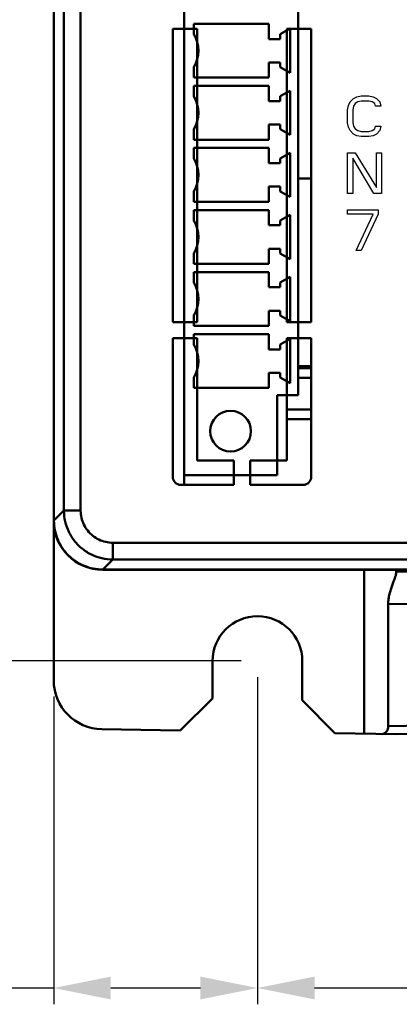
# Model space of a CAD drawing. Header units: millimetres. Extents: x -630 to -92, y 209 to 969.
# Tile 10 of 24: x -534 to -511, y 482 to 543. Entities that reach past the tile are written whole.
import ezdxf

# ---------------------------------------------------------------- set-up
doc = ezdxf.new("R2010")
doc.units = ezdxf.units.MM
doc.header["$LTSCALE"] = 32.67
doc.header["$PDMODE"] = 3
doc.header["$PDSIZE"] = 0.3125
doc.linetypes.add('AM_ISO08W050', pattern=[18, 12, -1.5, 3, -1.5])
doc.linetypes.add('PHANTOM', pattern=[0.8, 0.45, -0.05, 0.1, -0.05, 0.1, -0.05])
doc.layers.get('0').update_dxf_attribs({"linetype": 'CONTINUOUS'})
doc.layers.get('Defpoints').update_dxf_attribs({"linetype": 'CONTINUOUS'})
doc.layers.add('03___PRT_ALL_CURVES', color=7, linetype='CONTINUOUS')
doc.layers.add('AM_10', color=7, linetype='AM_ISO08W050', lineweight=50)
doc.styles.get("Standard").update_dxf_attribs({"font": 'txt', "width": 0.7})
doc.dimstyles.new('DIMSTYLE_1', dxfattribs={"dimtxt": 5, "dimasz": 0.1875, "dimexe": 0.18, "dimexo": 0.0625, "dimgap": 0.09, "dimtad": 1, "dimdsep": 46, "dimtxsty": 'Standard', "dimblk": '_FILLED', "dimblk1": '_FILLED', "dimblk2": '_FILLED', "dimcen": 0.09, "dimadec": 0, "dimazin": 0, "dimtp": 0.01, "dimtm": 0.01, "dimtfac": 1, "dimtofl": 0, "dimtmove": 0, "dimatfit": 3, "dimldrblk": '_FILLED', "dimfxl": 0, "dimtolj": 1, "dimarcsym": 0})

# ---------------------------------------------------------------- blocks, each defined once
blk = doc.blocks.new('_FILLED')
at = {"color": 0, "linetype": 'ByBlock'}
blk.add_solid([(0, 0), (-1, 0.2), (-1, -0.2)], dxfattribs=at)
blk = doc.blocks.new('*D6')
at = {"color": 0, "linetype": 'Continuous', "lineweight": -2}
for p, q in [((-473.333, 666.36), (-555.377, 666.36)), ((-554.377, 662.86), (-554.377, 506.86)), ((-520.333, 503.36), (-555.377, 503.36))]:
    blk.add_line(p, q, dxfattribs=at)
at = {"layer": 'Defpoints', "color": 0, "linetype": 'Continuous', "lineweight": 0}
for p in [(-472.333, 666.36), (-554.377, 503.36), (-519.333, 503.36)]:
    blk.add_point(p, dxfattribs=at)
at = {"color": 0, "linetype": 'Continuous', "lineweight": -2, "xscale": 3.5, "yscale": 3.5, "zscale": 3.5}
for p, rotation in [((-554.377, 666.36), 90), ((-554.377, 503.36), 270)]:
    blk.add_blockref('_FILLED', p, dxfattribs=dict(at, rotation=rotation))
at = {"color": 0, "linetype": 'Continuous', "insert": (-557.877, 584.86), "char_height": 5, "attachment_point": 5, "rotation": 90}
blk.add_mtext('\\A1;163(6.42)', dxfattribs=at)
blk = doc.blocks.new('*D7')
at = {"color": 0, "linetype": 'Continuous', "lineweight": -2}
for p, q in [((-472.333, 665.36), (-472.333, 482.288)), ((-519.333, 502.36), (-519.333, 482.288)), ((-515.833, 483.288), (-475.833, 483.288))]:
    blk.add_line(p, q, dxfattribs=at)
at = {"layer": 'Defpoints', "color": 0, "linetype": 'Continuous', "lineweight": 0}
for p in [(-472.333, 666.36), (-519.333, 503.36), (-472.333, 483.288)]:
    blk.add_point(p, dxfattribs=at)
at = {"color": 0, "linetype": 'Continuous', "lineweight": -2, "xscale": 3.5, "yscale": 3.5, "zscale": 3.5, "rotation": 180}
blk.add_blockref('_FILLED', (-519.333, 483.288), dxfattribs=at)
at = {"color": 0, "linetype": 'Continuous', "lineweight": -2, "xscale": 3.5, "yscale": 3.5, "zscale": 3.5}
blk.add_blockref('_FILLED', (-472.333, 483.288), dxfattribs=at)
at = {"color": 0, "linetype": 'Continuous', "insert": (-495.833, 486.788), "char_height": 5, "attachment_point": 5}
blk.add_mtext('\\A1;47(1.83)', dxfattribs=at)
blk = doc.blocks.new('*D8')
at = {"color": 0, "linetype": 'Continuous', "lineweight": -2}
for p, q in [((-519.333, 502.36), (-519.333, 482.286)), ((-531.833, 501.174), (-531.833, 482.286)), ((-531.833, 483.286), (-561.25, 483.286)), ((-522.833, 483.286), (-528.333, 483.286))]:
    blk.add_line(p, q, dxfattribs=at)
at = {"layer": 'Defpoints', "color": 0, "linetype": 'Continuous', "lineweight": 0}
for p in [(-519.333, 503.36), (-531.833, 502.174), (-531.833, 483.286)]:
    blk.add_point(p, dxfattribs=at)
at = {"color": 0, "linetype": 'Continuous', "lineweight": -2, "xscale": 3.5, "yscale": 3.5, "zscale": 3.5, "rotation": 180}
blk.add_blockref('_FILLED', (-531.833, 483.286), dxfattribs=at)
at = {"color": 0, "linetype": 'Continuous', "lineweight": -2, "xscale": 3.5, "yscale": 3.5, "zscale": 3.5}
blk.add_blockref('_FILLED', (-519.333, 483.286), dxfattribs=at)
at = {"color": 0, "linetype": 'Continuous', "insert": (-548.292, 486.786), "char_height": 5, "attachment_point": 5}
blk.add_mtext('\\A1;12.5(0.51)', dxfattribs=at)

msp = doc.modelspace()

# ---------------------------------------------------------------- linework, layer by layer
at = {"layer": '03___PRT_ALL_CURVES', "linetype": 'Continuous'}
for p, q in [((-513.647, 537.672), (-513.438, 537.885)), ((-513.438, 537.885), (-513.23, 537.991)), ((-513.23, 537.991), (-512.97, 538.044)), ((-512.97, 538.044), (-512.501, 538.044)), ((-512.501, 538.044), (-512.241, 537.991)), ((-512.241, 537.991), (-512.032, 537.885)), ((-512.032, 537.885), (-511.824, 537.672)), ((-513.803, 537.193), (-513.751, 537.459)), ((-513.751, 537.459), (-513.647, 537.672)), ((-513.438, 537.406), (-513.491, 537.193)), ((-513.334, 537.566), (-513.438, 537.406)), ((-513.178, 537.672), (-513.334, 537.566)), ((-512.97, 537.725), (-513.178, 537.672)), ((-512.501, 537.725), (-512.97, 537.725)), ((-512.293, 537.672), (-512.501, 537.725)), ((-512.136, 537.566), (-512.293, 537.672)), ((-512.084, 537.406), (-512.136, 537.566)), ((-511.772, 537.406), (-512.084, 537.406)), ((-511.824, 537.672), (-511.772, 537.406)), ((-513.803, 536.396), (-513.803, 537.193)), ((-513.491, 537.193), (-513.491, 536.396)), ((-513.751, 536.13), (-513.803, 536.396)), ((-513.647, 535.917), (-513.751, 536.13)), ((-513.491, 536.396), (-513.438, 536.183)), ((-513.438, 536.183), (-513.334, 536.023)), ((-512.136, 536.023), (-512.084, 536.183)), ((-512.084, 536.183), (-511.772, 536.183)), ((-511.772, 536.183), (-511.824, 535.917)), ((-513.438, 535.704), (-513.647, 535.917)), ((-513.23, 535.598), (-513.438, 535.704)), ((-513.334, 536.023), (-513.178, 535.917)), ((-512.97, 535.544), (-513.23, 535.598)), ((-513.178, 535.917), (-512.97, 535.864)), ((-512.97, 535.864), (-512.501, 535.864)), ((-512.501, 535.544), (-512.97, 535.544)), ((-512.501, 535.864), (-512.293, 535.917)), ((-512.241, 535.598), (-512.501, 535.544)), ((-512.293, 535.917), (-512.136, 536.023)), ((-512.032, 535.704), (-512.241, 535.598)), ((-511.824, 535.917), (-512.032, 535.704)), ((-513.803, 534.544), (-513.334, 534.544)), ((-513.803, 532.044), (-513.803, 534.544)), ((-513.334, 534.544), (-512.032, 532.417)), ((-512.032, 534.544), (-511.72, 534.544)), ((-512.032, 532.417), (-512.032, 534.544)), ((-511.72, 534.544), (-511.72, 532.044)), ((-512.188, 532.044), (-513.491, 534.225)), ((-513.491, 534.225), (-513.491, 532.044)), ((-513.491, 532.044), (-513.803, 532.044)), ((-511.72, 532.044), (-512.188, 532.044)), ((-513.803, 531.044), (-511.928, 531.044)), ((-513.803, 530.779), (-513.803, 531.044)), ((-512.241, 530.779), (-513.803, 530.779)), ((-513.282, 528.544), (-512.241, 530.779)), ((-511.928, 530.779), (-512.97, 528.544)), ((-511.928, 531.044), (-511.928, 530.779)), ((-512.97, 528.544), (-513.282, 528.544))]:
    msp.add_line(p, q, dxfattribs=at)
at = {"layer": 'AM_10', "color": 7, "linetype": 'Continuous'}
for p, q in [((-531.833, 502.174), (-531.833, 668.76)), ((-531.818, 668.745), (-531.818, 511.974)), ((-531.205, 637.725), (-531.205, 512.587)), ((-530.179, 637.716), (-530.179, 512.587)), ((-523.833, 514.165), (-523.833, 552.165)), ((-516.833, 519.665), (-516.833, 546.725)), ((-524.533, 542.165), (-523.033, 542.165)), ((-524.533, 542.165), (-524.533, 524.165)), ((-518.633, 542.465), (-523.233, 542.465)), ((-523.233, 542.465), (-523.233, 541.825)), ((-523.033, 542.165), (-523.033, 524.165)), ((-518.633, 542.465), (-518.633, 541.535)), ((-517.933, 541.827), (-517.333, 542.173)), ((-517.533, 542.165), (-516.033, 542.165)), ((-517.533, 524.165), (-517.533, 542.165)), ((-517.333, 539.459), (-517.333, 542.173)), ((-516.033, 524.165), (-516.033, 542.165)), ((-518.633, 541.535), (-517.933, 541.535)), ((-517.933, 541.535), (-517.933, 541.827)), ((-523.233, 539.805), (-523.233, 539.165)), ((-517.933, 540.095), (-518.633, 540.095)), ((-518.633, 540.095), (-518.633, 539.165)), ((-517.933, 539.805), (-517.933, 540.095)), ((-517.333, 539.459), (-517.933, 539.805)), ((-523.233, 539.165), (-518.633, 539.165)), ((-518.633, 538.655), (-523.233, 538.655)), ((-523.233, 538.655), (-523.233, 538.015)), ((-518.633, 538.655), (-518.633, 537.725)), ((-517.933, 538.017), (-517.333, 538.363)), ((-517.933, 537.725), (-517.933, 538.017)), ((-517.333, 535.649), (-517.333, 538.363)), ((-518.633, 537.725), (-517.933, 537.725)), ((-517.933, 536.285), (-518.633, 536.285)), ((-518.633, 536.285), (-518.633, 535.355)), ((-517.933, 535.995), (-517.933, 536.285)), ((-523.233, 535.995), (-523.233, 535.355)), ((-517.333, 535.649), (-517.933, 535.995)), ((-523.233, 535.355), (-518.633, 535.355)), ((-518.633, 534.845), (-523.233, 534.845)), ((-523.233, 534.845), (-523.233, 534.205)), ((-518.633, 534.845), (-518.633, 533.915)), ((-517.933, 534.207), (-517.333, 534.553)), ((-517.333, 531.839), (-517.333, 534.553)), ((-518.633, 533.915), (-517.933, 533.915)), ((-517.933, 533.915), (-517.933, 534.207)), ((-517.933, 532.475), (-518.633, 532.475)), ((-518.633, 532.475), (-518.633, 531.545)), ((-517.933, 532.185), (-517.933, 532.475)), ((-516.033, 532.963), (-516.833, 532.963)), ((-523.233, 532.185), (-523.233, 531.545)), ((-517.333, 531.839), (-517.933, 532.185)), ((-523.233, 531.545), (-518.633, 531.545)), ((-518.633, 531.035), (-523.233, 531.035)), ((-523.233, 531.035), (-523.233, 530.395)), ((-518.633, 531.035), (-518.633, 530.105)), ((-517.933, 530.397), (-517.333, 530.743)), ((-517.333, 528.029), (-517.333, 530.743)), ((-518.633, 530.105), (-517.933, 530.105)), ((-517.933, 530.105), (-517.933, 530.397)), ((-523.233, 528.375), (-523.233, 527.735)), ((-517.933, 528.665), (-518.633, 528.665)), ((-518.633, 528.665), (-518.633, 527.735)), ((-517.933, 528.375), (-517.933, 528.665)), ((-517.333, 528.029), (-517.933, 528.375)), ((-523.233, 527.735), (-518.633, 527.735)), ((-518.633, 527.225), (-523.233, 527.225)), ((-523.233, 527.225), (-523.233, 526.585)), ((-518.633, 527.225), (-518.633, 526.295)), ((-517.933, 526.587), (-517.333, 526.933)), ((-517.933, 526.295), (-517.933, 526.587)), ((-517.333, 524.219), (-517.333, 526.933)), ((-518.633, 526.295), (-517.933, 526.295)), ((-517.933, 524.855), (-518.633, 524.855)), ((-518.633, 524.855), (-518.633, 523.925)), ((-517.933, 524.565), (-517.933, 524.855)), ((-523.033, 524.165), (-524.533, 524.165)), ((-523.233, 524.565), (-523.233, 523.925)), ((-517.333, 524.219), (-517.933, 524.565)), ((-516.033, 524.165), (-517.533, 524.165)), ((-523.233, 523.925), (-518.633, 523.925)), ((-518.633, 523.415), (-523.233, 523.415)), ((-523.233, 523.415), (-523.233, 522.775)), ((-518.633, 523.415), (-518.633, 522.485)), ((-524.533, 523.165), (-523.033, 523.165)), ((-524.533, 523.165), (-524.533, 514.665)), ((-523.033, 523.165), (-523.033, 515.665)), ((-517.933, 522.777), (-517.333, 523.123)), ((-517.933, 522.485), (-517.933, 522.777)), ((-517.533, 523.165), (-516.033, 523.165)), ((-517.533, 515.665), (-517.533, 523.165)), ((-517.333, 520.409), (-517.333, 523.123)), ((-516.033, 514.665), (-516.033, 523.165)), ((-518.633, 522.485), (-517.933, 522.485)), ((-517.933, 521.045), (-518.633, 521.045)), ((-518.633, 521.045), (-518.633, 520.115)), ((-517.933, 520.755), (-517.933, 521.045)), ((-516.033, 521.463), (-516.833, 521.463)), ((-516.833, 521.334), (-516.033, 521.334)), ((-523.233, 520.755), (-523.233, 520.115)), ((-517.333, 520.409), (-517.933, 520.755)), ((-516.833, 520.734), (-516.033, 520.734)), ((-523.233, 520.115), (-518.633, 520.115)), ((-516.833, 519.665), (-518.133, 519.665)), ((-518.133, 514.765), (-518.133, 519.665)), ((-517.533, 518.794), (-516.033, 518.794)), ((-517.533, 518.194), (-516.033, 518.194)), ((-523.033, 515.665), (-520.783, 515.665)), ((-520.783, 515.665), (-520.783, 514.165)), ((-519.783, 515.665), (-517.533, 515.665)), ((-519.783, 514.165), (-519.783, 515.665)), ((-523.833, 514.765), (-518.133, 514.765)), ((-524.033, 514.165), (-520.783, 514.165)), ((-519.783, 514.165), (-516.533, 514.165)), ((-531.205, 512.587), (-531.818, 511.974)), ((-530.179, 512.587), (-531.205, 512.587)), ((-528.206, 510.614), (-470.461, 510.614)), ((-528.206, 510.614), (-528.206, 509.588)), ((-528.206, 509.588), (-528.819, 508.975)), ((-528.206, 509.588), (-470.461, 509.588)), ((-528.833, 508.96), (-469.833, 508.96)), ((-469.848, 508.975), (-528.819, 508.975)), ((-512.798, 498.894), (-512.798, 508.975)), ((-510.833, 508.736), (-510.833, 508.975)), ((-499.816, 508.667), (-510.833, 508.86)), ((-502.842, 506.93), (-511.313, 506.856)), ((-511.313, 506.856), (-511.313, 499.351)), ((-522.083, 501.056), (-522.083, 503.36)), ((-516.583, 500.96), (-516.583, 503.36)), ((-524.083, 499.091), (-522.083, 501.056)), ((-516.583, 500.96), (-514.584, 498.925)), ((-498.786, 499.57), (-511.313, 499.351)), ((-528.886, 499.175), (-524.083, 499.091)), ((-514.584, 498.925), (-510.833, 498.86)), ((-510.833, 498.86), (-498.443, 499.076))]:
    msp.add_line(p, q, dxfattribs=at)
at = {"layer": 'AM_10', "color": 8, "linetype": 'PHANTOM'}
msp.add_line((-523.833, 514.165), (-523.833, 514.765), dxfattribs=at)
at = {"layer": 'AM_10', "color": 7, "linetype": 'Continuous'}
msp.add_circle((-520.983, 517.465), 1.25, dxfattribs=at)
for centre, radius, start, end in [((-524.96, 540.815), 2, 329.66865, 30.33135), ((-524.96, 537.005), 2, 329.66865, 30.33135), ((-524.96, 533.195), 2, 329.66865, 30.33135), ((-524.96, 529.385), 2, 329.66865, 30.33135), ((-524.96, 525.575), 2, 329.66865, 30.33135), ((-524.96, 521.765), 2, 329.66865, 30.33135), ((-524.033, 514.665), 0.5, 180, 270), ((-516.533, 514.665), 0.5, 270, 0), ((-528.833, 511.96), 3, 180, 270), ((-519.333, 503.36), 2.75, 0, 180), ((-528.833, 502.174), 3, 180, 269)]:
    msp.add_arc(centre, radius, start, end, dxfattribs=at)
for points, start_tangent, end_tangent in [([(-531.205, 512.587), (-531.129, 511.92), (-530.908, 511.288), (-530.551, 510.718), (-530.076, 510.243), (-529.508, 509.886), (-528.874, 509.664), (-528.206, 509.588)], (0.000236, -1), (1, -0.000236)), ([(-530.179, 512.587), (-530.13, 512.15), (-529.984, 511.733), (-529.749, 511.358), (-529.436, 511.045), (-529.061, 510.809), (-528.643, 510.663), (-528.206, 510.614)], (-0.000072, -1), (1, 0.000051)), ([(-528.819, 508.975), (-529.404, 509.033), (-529.966, 509.204), (-530.485, 509.481), (-530.939, 509.854), (-531.312, 510.308), (-531.589, 510.827), (-531.76, 511.389), (-531.818, 511.974)], (-1, 0), (0, 1)), ([(-510.853, 508.606), (-510.907, 508.436), (-510.983, 508.232), (-511.071, 508), (-511.16, 507.742), (-511.239, 507.463), (-511.293, 507.165), (-511.313, 506.856)], (-0.249991, -0.968248), (0, -1)), ([(-510.833, 508.736), (-510.853, 508.606)], (0, -1), (-0.249991, -0.968248)), ([(-511.313, 499.351), (-511.335, 499.195), (-511.401, 499.053), (-511.513, 498.943), (-511.668, 498.874)], (0, -1), (-0.963018, -0.269439))]:
    msp.add_spline(points, degree=3, dxfattribs=dict(at, start_tangent=start_tangent, end_tangent=end_tangent))

# ---------------------------------------------------------------- dimensions: what is measured, and where the dimension line sits
at = {"color": 7, "linetype": 'Continuous'}
dim = msp.add_linear_dim(base=(-554.377, 503.36), p1=(-472.333, 666.36), p2=(-519.333, 503.36), angle=90, text='<>(6.42)', dimstyle='DIMSTYLE_1', override={"dimasz": 3.5, "dimexe": 1, "dimexo": 1, "dimgap": 1}, dxfattribs=at)
dim.commit()
dim.dimension.update_dxf_attribs({"geometry": '*D6', "text_midpoint": (-557.877, 584.86)})
for base, p2, text, picture, middle in [((-472.333, 483.288), (-472.333, 666.36), '<>(1.83)', '*D7', (-495.833, 486.788)), ((-531.833, 483.286), (-531.833, 502.174), '<>(0.51)', '*D8', (-548.292, 486.786))]:
    dim = msp.add_linear_dim(base=base, p1=(-519.333, 503.36), p2=p2, text=text, dimstyle='DIMSTYLE_1', override={"dimasz": 3.5, "dimexe": 1, "dimexo": 1, "dimgap": 1}, dxfattribs=at)
    dim.commit()
    dim.dimension.update_dxf_attribs({"geometry": picture, "text_midpoint": middle})

doc.saveas('drawing.dxf')
